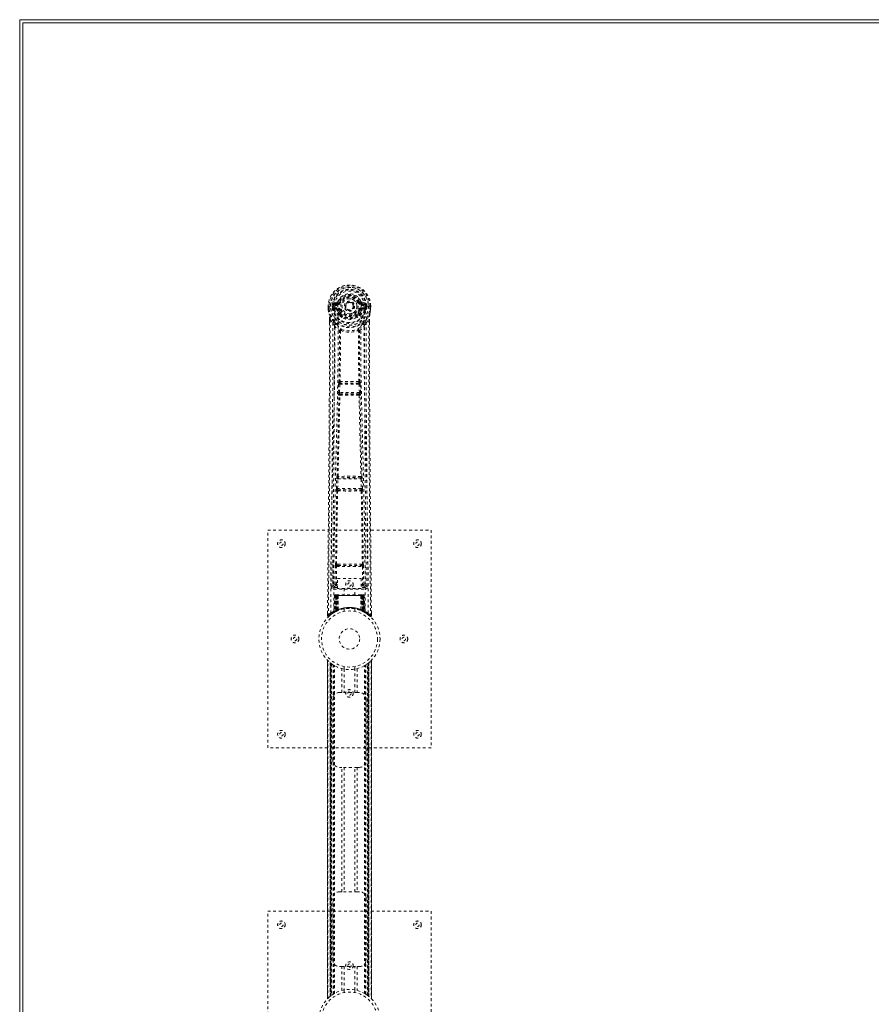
# Model space of a CAD drawing. Header units: inches. Extents: x 31.2 to 102.7, y 25.5 to 85.
# Tile 2 of 4: x 31.2 to 62.5, y 48.9 to 85. Entities that reach past the tile are written whole.
import ezdxf

# ---------------------------------------------------------------- set-up
doc = ezdxf.new("R2010")
doc.units = ezdxf.units.IN
doc.header["$MEASUREMENT"] = 0
doc.linetypes.add('SLD-Dashed', pattern=[0.075, 0.05, -0.025])
doc.linetypes.add('SLD-Solid', pattern=[0])

msp = doc.modelspace()

# ---------------------------------------------------------------- linework, layer by layer
at = {"color": 7, "linetype": 'SLD-Solid', "lineweight": 15}
for p, q in [((31.192, 85.036), (31.192, 25.536)), ((102.692, 85.036), (31.192, 85.036)), ((31.31, 84.918), (31.31, 25.654)), ((102.574, 84.918), (31.31, 84.918)), ((102.574, 84.918), (31.31, 84.918)), ((31.31, 84.918), (31.31, 25.654))]:
    msp.add_line(p, q, dxfattribs=at)
at = {"color": 7, "linetype": 'SLD-Dashed', "lineweight": 0}
for p, q in [((42.53, 74.517), (42.531, 74.4)), ((42.534, 74.517), (42.53, 74.517)), ((42.532, 74.518), (42.532, 74.4)), ((42.588, 74.517), (42.534, 74.517)), ((42.56, 74.516), (42.561, 74.4)), ((42.611, 74.517), (42.588, 74.517)), ((42.616, 74.517), (42.611, 74.517)), ((42.767, 74.517), (42.616, 74.517)), ((42.682, 74.444), (42.682, 74.516)), ((42.717, 74.516), (42.711, 74.516)), ((42.711, 74.516), (42.711, 74.445)), ((42.717, 74.438), (42.717, 74.516)), ((42.853, 74.661), (42.735, 74.637)), ((42.765, 74.601), (42.881, 74.622)), ((42.765, 74.601), (42.765, 74.571)), ((42.881, 74.601), (42.765, 74.601)), ((42.881, 74.571), (42.765, 74.571)), ((42.881, 74.622), (42.881, 74.601)), ((42.881, 74.571), (42.881, 74.601)), ((42.886, 74.688), (42.941, 74.665)), ((42.937, 74.657), (42.941, 74.665)), ((42.941, 74.665), (42.963, 74.656)), ((43.466, 74.519), (43.467, 74.51)), ((43.657, 74.656), (43.679, 74.665)), ((43.679, 74.665), (43.683, 74.657)), ((43.739, 74.622), (43.855, 74.601)), ((43.739, 74.622), (43.739, 74.601)), ((43.855, 74.601), (43.739, 74.601)), ((43.739, 74.571), (43.739, 74.601)), ((43.855, 74.571), (43.739, 74.571)), ((43.886, 74.637), (43.767, 74.661)), ((43.853, 74.517), (43.853, 74.517)), ((44.004, 74.517), (43.853, 74.517)), ((43.855, 74.571), (43.855, 74.601)), ((43.903, 74.516), (43.909, 74.516)), ((43.903, 74.438), (43.903, 74.516)), ((43.909, 74.445), (43.909, 74.516)), ((43.939, 74.516), (43.938, 74.444)), ((43.939, 74.516), (43.939, 74.516)), ((44.01, 74.517), (44.004, 74.517)), ((44.033, 74.517), (44.01, 74.517)), ((44.086, 74.517), (44.033, 74.517)), ((44.06, 74.4), (44.06, 74.516)), ((44.09, 74.517), (44.086, 74.517)), ((44.088, 74.4), (44.088, 74.518)), ((44.09, 74.517), (44.089, 74.4)), ((42.531, 74.4), (42.531, 74.396)), ((42.682, 74.443), (42.711, 74.445)), ((42.682, 74.443), (42.682, 74.444)), ((42.712, 74.444), (42.717, 74.425)), ((42.717, 74.425), (42.717, 74.438)), ((42.723, 74.401), (42.727, 74.397)), ((42.737, 74.386), (42.727, 74.397)), ((42.737, 74.386), (42.852, 74.365)), ((42.752, 74.449), (42.752, 74.419)), ((42.752, 74.449), (42.881, 74.449)), ((42.881, 74.394), (42.752, 74.419)), ((42.752, 74.419), (42.881, 74.419)), ((42.881, 74.449), (42.881, 74.419)), ((42.881, 74.394), (42.881, 74.419)), ((42.936, 74.353), (42.929, 74.365)), ((42.963, 74.365), (42.936, 74.353)), ((42.939, 74.205), (42.938, 74.227)), ((42.957, 74.159), (42.946, 74.177)), ((42.962, 74.232), (42.962, 74.21)), ((43.467, 74.51), (43.466, 74.495)), ((43.684, 74.353), (43.657, 74.365)), ((43.658, 74.21), (43.658, 74.232)), ((43.675, 74.177), (43.663, 74.159)), ((43.681, 74.205), (43.682, 74.227)), ((43.691, 74.365), (43.684, 74.353)), ((43.739, 74.449), (43.739, 74.419)), ((43.739, 74.449), (43.868, 74.449)), ((43.868, 74.419), (43.739, 74.394)), ((43.739, 74.394), (43.739, 74.419)), ((43.739, 74.419), (43.868, 74.419)), ((43.768, 74.365), (43.883, 74.386)), ((43.868, 74.419), (43.868, 74.449)), ((43.894, 74.397), (43.883, 74.386)), ((43.883, 74.386), (43.883, 74.386)), ((43.883, 74.386), (43.883, 74.386)), ((43.894, 74.397), (43.897, 74.401)), ((43.908, 74.444), (43.903, 74.425)), ((43.903, 74.425), (43.903, 74.438)), ((43.909, 74.445), (43.938, 74.443)), ((43.938, 74.444), (43.938, 74.443)), ((44.089, 74.396), (44.089, 74.4)), ((42.573, 74.018), (42.573, 73.916)), ((42.575, 74.017), (42.575, 73.916)), ((42.603, 74.017), (42.699, 73.901)), ((42.759, 73.789), (42.699, 73.901)), ((43.921, 73.901), (43.861, 73.789)), ((43.921, 73.901), (44.017, 74.017)), ((44.045, 73.928), (44.046, 74.017)), ((44.047, 74.018), (44.047, 73.929)), ((42.899, 71.336), (42.912, 71.645)), ((42.912, 71.645), (42.914, 71.679)), ((42.931, 71.736), (42.93, 71.735)), ((42.944, 71.335), (42.956, 71.644)), ((42.956, 71.644), (43.664, 71.644)), ((42.974, 71.688), (42.975, 71.689)), ((43.646, 71.688), (42.974, 71.688)), ((43.645, 71.689), (43.646, 71.688)), ((43.664, 71.644), (43.676, 71.335)), ((43.69, 71.735), (43.689, 71.736)), ((43.709, 71.645), (43.706, 71.679)), ((43.721, 71.336), (43.709, 71.645)), ((43.676, 71.335), (42.944, 71.335)), ((42.967, 71.286), (42.954, 71.29)), ((42.954, 71.29), (43.666, 71.29)), ((43.666, 71.29), (43.653, 71.286)), ((42.922, 71.243), (42.91, 71.247)), ((43.698, 71.243), (43.71, 71.247)), ((42.83, 67.814), (42.841, 68.167)), ((42.855, 68.257), (42.854, 68.257)), ((42.875, 67.813), (42.886, 68.165)), ((42.886, 68.165), (43.735, 68.165)), ((42.899, 68.21), (42.899, 68.211)), ((43.721, 68.21), (42.899, 68.21)), ((43.721, 68.211), (43.721, 68.21)), ((43.735, 68.165), (43.745, 67.813)), ((43.766, 68.257), (43.765, 68.257)), ((43.79, 67.814), (43.779, 68.167)), ((42.837, 67.724), (42.843, 67.722)), ((43.745, 67.813), (42.875, 67.813)), ((42.888, 67.765), (42.882, 67.768)), ((42.882, 67.768), (43.738, 67.768)), ((43.738, 67.768), (43.732, 67.765)), ((43.777, 67.722), (43.783, 67.724)), ((40.31, 58.286), (40.31, 66.286)), ((40.31, 66.286), (46.31, 66.286)), ((46.31, 66.286), (46.31, 58.286)), ((42.701, 65.043), (42.694, 64.229)), ((42.786, 64.283), (42.793, 64.943)), ((42.831, 64.283), (42.838, 64.943)), ((42.884, 65.034), (42.835, 65.033)), ((42.838, 64.943), (43.783, 64.943)), ((42.846, 64.987), (42.894, 64.987)), ((42.894, 64.987), (43.726, 64.987)), ((43.726, 64.987), (43.774, 64.987)), ((43.785, 65.033), (43.736, 65.034)), ((43.783, 64.943), (43.79, 64.283)), ((43.834, 64.283), (43.827, 64.943)), ((43.926, 64.229), (43.919, 65.043)), ((42.873, 64.51), (43.734, 64.51)), ((42.873, 64.144), (42.873, 64.51)), ((43.734, 64.51), (43.734, 64.144)), ((42.693, 64.226), (42.697, 64.208)), ((42.694, 64.23), (42.694, 64.228)), ((42.694, 64.228), (42.694, 64.218)), ((42.738, 64.18), (42.738, 64.12)), ((42.873, 64.18), (42.738, 64.18)), ((42.738, 64.12), (43.882, 64.12)), ((42.831, 64.238), (42.831, 64.283)), ((42.873, 64.283), (42.831, 64.283)), ((42.873, 64.238), (42.831, 64.238)), ((43.734, 64.144), (42.873, 64.144)), ((43.115, 64.144), (43.115, 63.911)), ((43.505, 63.911), (43.505, 64.144)), ((43.734, 64.283), (43.79, 64.283)), ((43.734, 64.238), (43.79, 64.238)), ((43.882, 64.18), (43.734, 64.18)), ((43.834, 64.283), (43.79, 64.283)), ((43.79, 64.238), (43.79, 64.283)), ((43.882, 64.12), (43.882, 64.18)), ((43.923, 64.208), (43.927, 64.226)), ((43.926, 64.228), (43.926, 64.23)), ((43.926, 64.218), (43.926, 64.228)), ((42.764, 63.882), (42.743, 63.276)), ((42.777, 63.882), (42.756, 63.285)), ((42.777, 63.882), (42.764, 63.882)), ((42.798, 63.886), (42.775, 63.292)), ((42.795, 63.882), (42.775, 63.295)), ((42.794, 63.911), (42.791, 63.911)), ((42.862, 63.882), (42.795, 63.882)), ((42.796, 63.911), (42.796, 63.911)), ((42.803, 63.882), (42.802, 63.325)), ((42.803, 63.911), (42.803, 63.909)), ((42.808, 63.911), (42.803, 63.911)), ((42.817, 63.911), (42.807, 63.911)), ((42.807, 63.882), (43.813, 63.882)), ((42.807, 63.328), (42.807, 63.882)), ((42.816, 63.332), (42.816, 63.882)), ((42.821, 63.911), (42.817, 63.911)), ((42.82, 63.882), (42.82, 63.334)), ((43.8, 63.882), (42.82, 63.882)), ((42.892, 63.911), (42.825, 63.911)), ((42.835, 63.882), (42.834, 63.34)), ((42.838, 63.882), (42.835, 63.882)), ((42.838, 63.882), (43.782, 63.882)), ((42.838, 63.342), (42.838, 63.882)), ((42.843, 63.331), (42.862, 63.882)), ((42.863, 63.882), (42.844, 63.331)), ((42.862, 63.882), (42.863, 63.882)), ((42.887, 63.359), (42.892, 63.884)), ((42.894, 63.882), (42.889, 63.36)), ((42.894, 63.882), (42.892, 63.884)), ((43.726, 63.911), (42.894, 63.911)), ((43.726, 63.882), (42.894, 63.882)), ((43.728, 63.884), (43.726, 63.882)), ((43.731, 63.36), (43.726, 63.882)), ((43.795, 63.911), (43.728, 63.911)), ((43.728, 63.884), (43.733, 63.359)), ((43.757, 63.882), (43.758, 63.882)), ((43.776, 63.331), (43.757, 63.882)), ((43.825, 63.882), (43.758, 63.882)), ((43.758, 63.882), (43.777, 63.331)), ((43.785, 63.882), (43.782, 63.882)), ((43.782, 63.882), (43.782, 63.342)), ((43.786, 63.34), (43.785, 63.882)), ((43.803, 63.911), (43.799, 63.911)), ((43.8, 63.334), (43.8, 63.882)), ((43.813, 63.911), (43.803, 63.911)), ((43.804, 63.882), (43.804, 63.332)), ((43.817, 63.911), (43.812, 63.911)), ((43.813, 63.882), (43.813, 63.328)), ((43.818, 63.325), (43.817, 63.882)), ((43.845, 63.292), (43.822, 63.886)), ((43.825, 63.911), (43.825, 63.911)), ((43.825, 63.882), (43.845, 63.295)), ((43.83, 63.91), (43.826, 63.911)), ((43.843, 63.882), (43.864, 63.285)), ((43.856, 63.882), (43.843, 63.882)), ((43.856, 63.882), (43.878, 63.276)), ((42.76, 63.27), (42.826, 63.304)), ((42.775, 63.295), (42.843, 63.331)), ((42.782, 63.301), (42.787, 63.3)), ((42.802, 63.325), (42.807, 63.328)), ((42.815, 63.299), (42.802, 63.325)), ((42.815, 63.299), (42.806, 63.295)), ((42.82, 63.302), (42.807, 63.328)), ((42.82, 63.302), (42.815, 63.299)), ((42.828, 63.305), (42.816, 63.332)), ((42.832, 63.307), (42.82, 63.334)), ((42.846, 63.314), (42.82, 63.301)), ((42.826, 63.304), (42.827, 63.305)), ((42.828, 63.305), (42.832, 63.307)), ((42.846, 63.314), (42.834, 63.34)), ((42.85, 63.315), (42.838, 63.342)), ((42.844, 63.331), (42.843, 63.331)), ((42.887, 63.359), (42.889, 63.36)), ((42.89, 63.332), (42.893, 63.334)), ((43.11, 63.394), (43.11, 63.297)), ((43.51, 63.297), (43.51, 63.394)), ((43.727, 63.334), (43.73, 63.332)), ((43.731, 63.36), (43.733, 63.359)), ((43.782, 63.342), (43.77, 63.315)), ((43.774, 63.314), (43.77, 63.315)), ((43.786, 63.34), (43.774, 63.314)), ((43.777, 63.331), (43.776, 63.331)), ((43.777, 63.331), (43.845, 63.295)), ((43.8, 63.334), (43.788, 63.307)), ((43.788, 63.307), (43.792, 63.305)), ((43.804, 63.332), (43.792, 63.305)), ((43.793, 63.305), (43.794, 63.304)), ((43.794, 63.304), (43.86, 63.27)), ((43.813, 63.328), (43.8, 63.302)), ((43.805, 63.299), (43.8, 63.302)), ((43.818, 63.325), (43.805, 63.299)), ((43.813, 63.328), (43.818, 63.325)), ((42.504, 63.23), (42.503, 63.145)), ((42.503, 63.145), (42.533, 63.144)), ((42.553, 63.122), (42.655, 63.203)), ((42.664, 63.21), (42.725, 63.247)), ((42.728, 63.252), (42.741, 63.26)), ((42.743, 63.276), (42.756, 63.285)), ((43.864, 63.285), (43.878, 63.276)), ((43.879, 63.26), (43.892, 63.252)), ((44.087, 63.144), (44.067, 63.122)), ((44.117, 63.145), (44.116, 63.229)), ((42.505, 61.502), (42.505, 49.071)), ((42.505, 49.072), (42.505, 61.5)), ((42.505, 61.5), (42.506, 61.5)), ((42.505, 61.5), (42.505, 49.073)), ((44.115, 49.071), (44.115, 61.501)), ((44.115, 61.5), (44.115, 49.072)), ((44.115, 49.073), (44.115, 61.5)), ((42.517, 49.084), (42.517, 61.488)), ((42.595, 49.155), (42.595, 61.418)), ((42.595, 61.418), (42.595, 49.155)), ((42.6, 61.414), (42.6, 49.159)), ((42.64, 61.383), (42.604, 61.41)), ((42.604, 49.162), (42.604, 61.41)), ((42.604, 61.41), (42.604, 49.162)), ((42.609, 61.406), (42.609, 49.166)), ((42.619, 49.174), (42.619, 61.399)), ((42.62, 49.174), (42.62, 61.398)), ((42.622, 61.396), (42.622, 49.176)), ((42.624, 61.395), (42.624, 49.178)), ((42.654, 61.372), (42.654, 49.2)), ((42.712, 61.333), (42.707, 61.337)), ((42.712, 49.239), (42.712, 61.333)), ((42.737, 49.254), (42.737, 61.318)), ((42.755, 49.265), (42.755, 61.308)), ((43.029, 60.321), (43.029, 61.197)), ((43.11, 61.275), (43.11, 61.179)), ((43.113, 61.179), (43.113, 60.321)), ((43.508, 60.321), (43.508, 61.179)), ((43.51, 61.179), (43.51, 61.275)), ((43.591, 61.197), (43.591, 60.321)), ((43.865, 49.265), (43.865, 61.308)), ((43.883, 49.254), (43.883, 61.318)), ((43.908, 49.239), (43.908, 61.333)), ((43.974, 49.194), (43.974, 61.378)), ((43.996, 49.178), (43.996, 61.395)), ((43.999, 49.176), (43.999, 61.396)), ((44, 61.398), (44, 49.174)), ((44.005, 61.401), (44.005, 49.171)), ((44.016, 61.41), (44.016, 49.162)), ((44.016, 49.162), (44.016, 61.41)), ((44.019, 49.16), (44.019, 61.413)), ((44.025, 61.418), (44.02, 61.414)), ((44.02, 49.159), (44.02, 61.414)), ((44.025, 61.418), (44.025, 49.155)), ((44.025, 49.155), (44.025, 61.418)), ((44.103, 61.488), (44.103, 49.084)), ((42.695, 57.821), (42.695, 60.071)), ((42.945, 60.321), (43.029, 60.321)), ((43.591, 60.321), (43.029, 60.321)), ((43.591, 60.321), (43.675, 60.321)), ((43.925, 60.071), (43.925, 57.821)), ((46.31, 58.286), (40.31, 58.286)), ((43.029, 57.571), (42.945, 57.571)), ((43.029, 53.001), (43.029, 57.571)), ((43.591, 57.571), (43.029, 57.571)), ((43.113, 57.571), (43.113, 53.001)), ((43.508, 53.001), (43.508, 57.571)), ((43.591, 57.571), (43.591, 53.001)), ((43.675, 57.571), (43.591, 57.571)), ((42.945, 53.001), (43.029, 53.001)), ((43.591, 53.001), (43.029, 53.001)), ((43.591, 53.001), (43.675, 53.001)), ((42.695, 50.501), (42.695, 52.751)), ((43.925, 52.751), (43.925, 50.501)), ((40.31, 44.286), (40.31, 52.286)), ((40.31, 52.286), (46.31, 52.286)), ((46.31, 52.286), (46.31, 44.286)), ((43.029, 50.251), (42.945, 50.251)), ((43.029, 49.375), (43.029, 50.251)), ((43.029, 50.251), (43.591, 50.251)), ((43.113, 50.251), (43.113, 49.394)), ((43.508, 49.394), (43.508, 50.251)), ((43.591, 50.251), (43.591, 49.375)), ((43.675, 50.251), (43.591, 50.251)), ((43.11, 49.394), (43.11, 49.297)), ((43.51, 49.297), (43.51, 49.394)), ((43.908, 49.239), (43.913, 49.236)), ((42.595, 49.155), (42.6, 49.159)), ((43.98, 49.19), (44.016, 49.162)), ((44.02, 49.159), (44.025, 49.155)), ((44.115, 49.072), (44.114, 49.073))]:
    msp.add_line(p, q, dxfattribs=at)
at = {"color": 7, "linetype": 'SLD-Dashed', "lineweight": 0, "flags": 128}
for points in [[(42.884, 74.547), (42.89, 74.625), (42.913, 74.7), (42.952, 74.77), (43.006, 74.831), (43.071, 74.88), (43.146, 74.917), (43.226, 74.939), (43.31, 74.947), (43.394, 74.939), (43.474, 74.917), (43.549, 74.88), (43.615, 74.831), (43.668, 74.77), (43.708, 74.7), (43.73, 74.625), (43.736, 74.547)], [(42.53, 74.517), (42.53, 74.517), (42.531, 74.517), (42.534, 74.517), (42.537, 74.517), (42.542, 74.517), (42.548, 74.516), (42.554, 74.516), (42.56, 74.516)], [(42.622, 63.238), (42.628, 64.829), (42.646, 66.418), (42.676, 68.005), (42.714, 69.587), (42.744, 70.827), (42.767, 72.063), (42.777, 73.293), (42.767, 74.517)], [(42.765, 74.571), (42.742, 74.576), (42.722, 74.589)], [(42.731, 63.294), (42.737, 64.88), (42.758, 66.465), (42.791, 68.047), (42.831, 69.626), (42.863, 70.863), (42.887, 72.097), (42.897, 73.325), (42.884, 74.547)], [(42.991, 74.644), (42.986, 74.646), (42.981, 74.648), (42.976, 74.65), (42.972, 74.652), (42.968, 74.654), (42.966, 74.655), (42.964, 74.655), (42.963, 74.656)], [(43.629, 74.644), (43.634, 74.646), (43.639, 74.648), (43.644, 74.65), (43.648, 74.652), (43.652, 74.654), (43.654, 74.655), (43.656, 74.655), (43.657, 74.656)], [(43.889, 63.294), (43.883, 64.88), (43.862, 66.465), (43.829, 68.047), (43.789, 69.626), (43.757, 70.863), (43.733, 72.097), (43.723, 73.325), (43.736, 74.547)], [(43.998, 63.238), (43.993, 64.829), (43.974, 66.418), (43.944, 68.005), (43.906, 69.587), (43.876, 70.827), (43.853, 72.063), (43.843, 73.293), (43.853, 74.517)], [(43.898, 74.589), (43.878, 74.576), (43.855, 74.571)], [(43.909, 74.516), (43.912, 74.516), (43.919, 74.516), (43.928, 74.516), (43.939, 74.516)], [(44.06, 74.516), (44.066, 74.516), (44.073, 74.516), (44.078, 74.517), (44.083, 74.517), (44.086, 74.517), (44.089, 74.517), (44.09, 74.517), (44.09, 74.517)], [(42.531, 74.4), (42.544, 74.305), (42.56, 74.23)], [(42.531, 74.396), (42.532, 74.396), (42.534, 74.397), (42.537, 74.397), (42.54, 74.398), (42.545, 74.398), (42.55, 74.399), (42.555, 74.4), (42.561, 74.4)], [(42.561, 74.4), (42.554, 74.4), (42.548, 74.4), (42.542, 74.4), (42.538, 74.4), (42.534, 74.4), (42.532, 74.4), (42.531, 74.4), (42.531, 74.4)], [(42.531, 74.396), (42.543, 74.308), (42.561, 74.219)], [(42.56, 74.23), (42.56, 74.225), (42.561, 74.219)], [(42.741, 73.941), (42.641, 74.065), (42.561, 74.219)], [(42.712, 74.444), (42.712, 74.445), (42.711, 74.445)], [(42.717, 74.438), (42.733, 74.446), (42.752, 74.449)], [(42.879, 74.342), (42.866, 74.359), (42.852, 74.365)], [(42.938, 74.227), (42.908, 74.278), (42.879, 74.342)], [(42.936, 74.353), (42.962, 74.293), (42.991, 74.245)], [(42.957, 74.159), (43.032, 74.1), (43.083, 74.074)], [(42.991, 74.376), (42.986, 74.374), (42.981, 74.372), (42.976, 74.37), (42.972, 74.368), (42.968, 74.367), (42.966, 74.366), (42.964, 74.365), (42.963, 74.365)], [(43.537, 74.074), (43.588, 74.1), (43.663, 74.159)], [(43.629, 74.376), (43.634, 74.374), (43.639, 74.372), (43.644, 74.37), (43.648, 74.368), (43.652, 74.367), (43.654, 74.366), (43.656, 74.365), (43.657, 74.365)], [(43.682, 74.227), (43.712, 74.278), (43.741, 74.342)], [(43.741, 74.342), (43.754, 74.359), (43.768, 74.365)], [(43.868, 74.449), (43.887, 74.446), (43.903, 74.438)], [(43.879, 73.941), (43.979, 74.065), (44.059, 74.219)], [(43.909, 74.445), (43.908, 74.445), (43.908, 74.444)], [(44.059, 74.219), (44.076, 74.298), (44.089, 74.396)], [(44.059, 74.219), (44.06, 74.225), (44.061, 74.23)], [(44.089, 74.4), (44.09, 74.4), (44.088, 74.4), (44.086, 74.4), (44.082, 74.4), (44.078, 74.4), (44.072, 74.4), (44.066, 74.4), (44.06, 74.4)], [(44.089, 74.396), (44.088, 74.396), (44.086, 74.397), (44.083, 74.397), (44.08, 74.398), (44.075, 74.398), (44.07, 74.399), (44.065, 74.4), (44.06, 74.4)], [(44.089, 74.4), (44.076, 74.305), (44.061, 74.23)], [(42.573, 73.916), (42.571, 71.3), (42.553, 68.584), (42.529, 65.862), (42.503, 63.145)], [(42.603, 74.017), (42.604, 73.203), (42.604, 72.354), (42.601, 71.47), (42.598, 70.668), (42.595, 70.15), (42.591, 69.608), (42.587, 69.042), (42.583, 68.479), (42.578, 67.991), (42.573, 67.344), (42.566, 66.656), (42.56, 65.926), (42.553, 65.25), (42.533, 63.144)], [(42.573, 74.018), (42.573, 74.018), (42.574, 74.017), (42.576, 74.017), (42.58, 74.017), (42.585, 74.017), (42.591, 74.017), (42.597, 74.017), (42.603, 74.017)], [(42.699, 73.901), (42.699, 73.161), (42.698, 72.389), (42.695, 71.586), (42.691, 70.82), (42.686, 70.045), (42.68, 69.269), (42.674, 68.513), (42.667, 67.787), (42.661, 67.112), (42.654, 66.355), (42.647, 65.646), (42.64, 64.948), (42.633, 64.226)], [(42.759, 73.789), (42.75, 70.602), (42.724, 67.414), (42.693, 64.226)], [(42.759, 73.789), (42.843, 73.691), (42.94, 73.605)], [(42.837, 73.853), (42.846, 73.844), (42.852, 73.838)], [(43.68, 73.605), (43.777, 73.691), (43.861, 73.789)], [(43.769, 73.838), (43.774, 73.844), (43.783, 73.853)], [(43.927, 64.226), (43.896, 67.414), (43.87, 70.602), (43.861, 73.789)], [(43.987, 64.226), (43.983, 64.602), (43.979, 65.031), (43.975, 65.501), (43.97, 65.926), (43.968, 66.148), (43.966, 66.371), (43.964, 66.593), (43.961, 66.846), (43.959, 67.101), (43.957, 67.348), (43.952, 67.852), (43.948, 68.32), (43.944, 68.752), (43.94, 69.174), (43.937, 69.664), (43.931, 70.505), (43.926, 71.353), (43.922, 72.231), (43.921, 73.085), (43.921, 73.901)], [(44.017, 74.017), (44.016, 73.278), (44.016, 72.498), (44.018, 71.675), (44.022, 70.81), (44.026, 70.013), (44.032, 69.183), (44.033, 68.993), (44.035, 68.8), (44.036, 68.606), (44.037, 68.473), (44.039, 68.343), (44.04, 68.208), (44.041, 68.066), (44.045, 67.613), (44.05, 67.108), (44.055, 66.553), (44.058, 66.202), (44.062, 65.829), (44.066, 65.427), (44.069, 65.051), (44.074, 64.56), (44.078, 64.124), (44.081, 63.743), (44.084, 63.416), (44.087, 63.144)], [(44.017, 74.017), (44.023, 74.017), (44.029, 74.017), (44.035, 74.017), (44.04, 74.017), (44.044, 74.017), (44.046, 74.017), (44.047, 74.018), (44.047, 74.018)], [(44.047, 73.929), (44.049, 71.3), (44.067, 68.582), (44.091, 65.864), (44.117, 63.145)], [(42.931, 71.736), (42.942, 72.667), (42.942, 73.596)], [(42.988, 73.614), (42.983, 73.623), (42.976, 73.63), (42.969, 73.633), (42.961, 73.633), (42.953, 73.63), (42.947, 73.624), (42.942, 73.615), (42.94, 73.605)], [(42.978, 73.603), (42.977, 72.673), (42.967, 71.741)], [(42.988, 73.614), (42.982, 73.61), (42.979, 73.607), (42.978, 73.605), (42.978, 73.603)], [(43.68, 73.605), (43.678, 73.615), (43.673, 73.624), (43.667, 73.63), (43.66, 73.633), (43.651, 73.633), (43.644, 73.63), (43.637, 73.623), (43.632, 73.614)], [(43.642, 73.603), (43.642, 73.605), (43.641, 73.607), (43.639, 73.61), (43.632, 73.614)], [(43.653, 71.741), (43.643, 72.673), (43.642, 73.603)], [(43.689, 71.736), (43.679, 72.667), (43.678, 73.596)], [(42.912, 71.645), (42.917, 71.645), (42.927, 71.645), (42.941, 71.644), (42.956, 71.644)], [(42.956, 71.644), (42.957, 71.652), (42.958, 71.661), (42.963, 71.675), (42.968, 71.685), (42.971, 71.687), (42.973, 71.688), (42.974, 71.688)], [(43.664, 71.644), (43.672, 71.644), (43.68, 71.644), (43.687, 71.644), (43.693, 71.645), (43.699, 71.645), (43.703, 71.645), (43.707, 71.645), (43.709, 71.645)], [(42.899, 71.336), (42.901, 71.336), (42.905, 71.336), (42.909, 71.336), (42.915, 71.336), (42.921, 71.336), (42.928, 71.335), (42.936, 71.335), (42.944, 71.335)], [(42.954, 71.29), (42.949, 71.294), (42.945, 71.304), (42.944, 71.318), (42.943, 71.326), (42.944, 71.335)], [(43.676, 71.335), (43.677, 71.326), (43.676, 71.318), (43.675, 71.304), (43.671, 71.294), (43.666, 71.29)], [(43.676, 71.335), (43.684, 71.335), (43.692, 71.335), (43.699, 71.336), (43.705, 71.336), (43.711, 71.336), (43.715, 71.336), (43.719, 71.336), (43.721, 71.336)], [(42.855, 68.257), (42.89, 69.752), (42.922, 71.243)], [(42.889, 68.26), (42.925, 69.756), (42.958, 71.247)], [(43.662, 71.247), (43.695, 69.756), (43.731, 68.26)], [(43.765, 68.257), (43.73, 69.752), (43.698, 71.243)], [(42.841, 68.167), (42.843, 68.2), (42.843, 68.202)], [(42.841, 68.167), (42.843, 68.167), (42.846, 68.167), (42.85, 68.167), (42.856, 68.166), (42.862, 68.166), (42.87, 68.166), (42.877, 68.166), (42.886, 68.165)], [(42.859, 68.237), (42.858, 68.239), (42.855, 68.257)], [(43.735, 68.165), (43.743, 68.166), (43.751, 68.166), (43.758, 68.166), (43.764, 68.166), (43.77, 68.167), (43.774, 68.167), (43.778, 68.167), (43.779, 68.167)], [(43.779, 68.167), (43.777, 68.2), (43.777, 68.202)], [(42.802, 65.031), (42.819, 66.377), (42.843, 67.722)], [(42.83, 67.814), (42.832, 67.814), (42.835, 67.814), (42.839, 67.814), (42.845, 67.814), (42.851, 67.814), (42.859, 67.813), (42.867, 67.813), (42.875, 67.813)], [(42.835, 65.033), (42.852, 66.379), (42.877, 67.724)], [(43.743, 67.724), (43.768, 66.379), (43.785, 65.033)], [(43.745, 67.813), (43.753, 67.813), (43.761, 67.813), (43.769, 67.814), (43.775, 67.814), (43.781, 67.814), (43.785, 67.814), (43.788, 67.814), (43.79, 67.814)], [(43.818, 65.031), (43.801, 66.377), (43.777, 67.722)], [(42.793, 64.943), (42.797, 64.943), (42.808, 64.943), (42.822, 64.943), (42.838, 64.943)], [(42.847, 64.987), (42.83, 64.99), (42.819, 64.998)], [(42.884, 65.034), (43.096, 65.034), (43.31, 65.034), (43.525, 65.034), (43.736, 65.034)], [(42.894, 64.987), (43.098, 64.987), (43.304, 64.987), (43.516, 64.987), (43.726, 64.987)], [(43.783, 64.943), (43.798, 64.943), (43.813, 64.943), (43.823, 64.943), (43.827, 64.943)], [(42.786, 64.283), (42.717, 64.254), (42.696, 64.229)], [(42.738, 64.18), (42.762, 64.209), (42.831, 64.238)], [(42.786, 64.283), (42.791, 64.283), (42.801, 64.283), (42.815, 64.283), (42.831, 64.283)], [(43.79, 64.238), (43.859, 64.209), (43.882, 64.18)], [(43.927, 64.226), (43.903, 64.254), (43.834, 64.283)], [(42.764, 63.882), (42.766, 63.882), (42.775, 63.882), (42.788, 63.882), (42.803, 63.882)], [(42.816, 63.882), (42.802, 63.882), (42.789, 63.882), (42.781, 63.882), (42.777, 63.882)], [(42.795, 63.882), (42.796, 63.882), (42.798, 63.882), (42.801, 63.882), (42.806, 63.882), (42.812, 63.882), (42.819, 63.882), (42.827, 63.882), (42.835, 63.882)], [(42.816, 63.909), (42.813, 63.91), (42.81, 63.911), (42.809, 63.911), (42.809, 63.911)], [(42.874, 63.901), (42.867, 63.892), (42.863, 63.882)], [(42.892, 63.884), (42.877, 63.898), (42.874, 63.901)], [(43.728, 63.884), (43.743, 63.898), (43.746, 63.901)], [(43.757, 63.882), (43.753, 63.892), (43.746, 63.901)], [(43.785, 63.882), (43.793, 63.882), (43.801, 63.882), (43.808, 63.882), (43.814, 63.882), (43.819, 63.882), (43.823, 63.882), (43.824, 63.882), (43.825, 63.882)], [(43.796, 63.911), (43.794, 63.911), (43.793, 63.911)], [(43.811, 63.911), (43.811, 63.911), (43.81, 63.911), (43.807, 63.91), (43.804, 63.909)], [(43.843, 63.882), (43.84, 63.882), (43.831, 63.882), (43.819, 63.882), (43.804, 63.882)], [(43.817, 63.882), (43.833, 63.882), (43.845, 63.882), (43.854, 63.882), (43.856, 63.882)], [(43.825, 63.882), (43.824, 63.889), (43.823, 63.891)], [(43.844, 63.279), (43.838, 63.283), (43.805, 63.299)], [(42.506, 63.145), (42.508, 63.137), (42.512, 63.129), (42.517, 63.123), (42.523, 63.118), (42.53, 63.115), (42.538, 63.115), (42.545, 63.117), (42.551, 63.121)], [(43.847, 63.288), (43.845, 63.293), (43.845, 63.295)], [(43.884, 63.259), (43.877, 63.27), (43.873, 63.284)], [(43.877, 63.271), (43.876, 63.276), (43.876, 63.278)], [(44.069, 63.125), (44.076, 63.121), (44.084, 63.118), (44.092, 63.118), (44.1, 63.119), (44.107, 63.123), (44.112, 63.128), (44.115, 63.135), (44.116, 63.142)], [(44.117, 63.145), (44.116, 63.145), (44.115, 63.145), (44.108, 63.144), (44.098, 63.144), (44.093, 63.145), (44.087, 63.144)], [(43.116, 61.178), (43.114, 61.178), (43.113, 61.179)], [(43.508, 61.179), (43.497, 61.177), (43.471, 61.173)], [(44.021, 61.414), (44.014, 61.409), (44.005, 61.401)], [(43.113, 49.394), (43.123, 49.396), (43.132, 49.397)], [(43.504, 49.394), (43.506, 49.394), (43.508, 49.394)], [(44.005, 49.171), (44.015, 49.162), (44.021, 49.158)]]:
    msp.add_lwpolyline(points, dxfattribs=at)
at = {"color": 7, "linetype": 'SLD-Dashed', "lineweight": 0}
for centre, radius in [((43.31, 74.51), 0.7), ((43.31, 74.51), 0.69), ((43.31, 74.51), 0.623), ((43.31, 74.51), 0.32), ((43.31, 74.51), 0.275), ((43.31, 74.51), 0.188), ((43.31, 74.51), 0.156), ((43.31, 74.51), 0.142), ((43.31, 74.51), 0.139), ((43.31, 74.51), 0.138), ((40.81, 65.786), 0.141), ((40.81, 65.786), 0.0625), ((45.81, 65.786), 0.141), ((45.81, 65.786), 0.0625), ((43.31, 64.286), 0.14), ((43.31, 64.286), 0.0625), ((43.31, 62.286), 1.125), ((43.31, 62.286), 1.03), ((43.31, 62.286), 0.375), ((41.31, 62.286), 0.141), ((41.31, 62.286), 0.0625), ((45.31, 62.286), 0.141), ((45.31, 62.286), 0.0625), ((43.31, 60.286), 0.14), ((43.31, 60.286), 0.0625), ((40.81, 58.786), 0.14), ((40.81, 58.786), 0.0625), ((45.81, 58.786), 0.14), ((45.81, 58.786), 0.0625), ((40.81, 51.786), 0.141), ((40.81, 51.786), 0.0625), ((45.81, 51.786), 0.141), ((45.81, 51.786), 0.0625), ((43.31, 50.286), 0.14), ((43.31, 50.286), 0.0625), ((43.31, 48.286), 1.125), ((43.31, 48.286), 1.03)]:
    msp.add_circle(centre, radius, dxfattribs=at)
for centre, radius, start, end in [((43.31, 74.51), 0.78, 0.5288, 179.4712), ((43.31, 74.51), 0.78, 0, 179.4852), ((43.31, 74.51), 0.75, 0.4562, 179.5438), ((43.31, 74.51), 0.629, 0.5443, 179.4557), ((43.31, 74.51), 0.599, 0.5443, 179.4557), ((43.31, 74.523), 0.543, 359.3659, 180.6341), ((43.31, 74.51), 0.459, 22.774, 157.226), ((43.31, 74.51), 0.4, 22.774, 157.226), ((43.31, 74.51), 0.376, 22.774, 157.226), ((42.705, 75.41), 0.895, 268.5066, 270.4045), ((43.31, 74.51), 0.593, 172.3909, 179.4476), ((42.926, 74.561), 0.206, 158.3408, 172.3377), ((42.764, 74.631), 0.0299, 167.8979, 271.9461), ((42.883, 74.305), 0.242, 89.7357, 118.8238), ((42.882, 74.652), 0.0301, 162.3454, 268.5786), ((42.844, 74.705), 0.0455, 281.3648, 337.4582), ((42.875, 74.693), 0.0715, 274.7867, 329.7512), ((42.881, 74.69), 0.089, 270, 337.226), ((42.881, 74.69), 0.119, 269.9996, 337.2268), ((43.31, 74.51), 0.346, 22.7741, 157.2259), ((43.31, 74.51), 0.275, 90.0001, 269.9999), ((43.31, 74.51), 0.275, 270.0003, 89.9997), ((43.739, 74.69), 0.119, 202.7732, 270.0004), ((43.739, 74.69), 0.089, 202.774, 270), ((43.164, 75.969), 1.402, 291.5604, 293.9861), ((43.745, 74.693), 0.0714, 210.3154, 265.2476), ((43.776, 74.705), 0.0455, 202.5202, 258.6528), ((43.735, 74.297), 0.249, 61.7048, 89.8624), ((43.738, 74.652), 0.0301, 271.4524, 17.6236), ((43.856, 74.631), 0.0299, 268.0499, 12.106), ((43.694, 74.561), 0.206, 7.6643, 21.652), ((43.31, 74.51), 0.593, 0.5524, 7.6091), ((42.561, 74.4), 0.03, 180.2178, 185.2738), ((43.31, 74.51), 0.787, 188.3239, 351.6761), ((41.372, 74.046), 1.202, 358.6564, 8.8138), ((43.31, 74.51), 0.758, 188.3238, 351.6762), ((38.981, 73.377), 3.678, 10.0121, 13.2374), ((43.31, 74.51), 0.632, 186.0643, 353.9357), ((43.31, 74.51), 0.602, 186.2697, 353.7303), ((42.801, 74.433), 0.0844, 185.4146, 202.6127), ((42.751, 74.389), 0.0305, 89.0391, 156.1683), ((43.178, 74.605), 0.497, 204.814, 243.6307), ((43.117, 74.606), 0.439, 210.0687, 246.0866), ((42.882, 74.364), 0.0299, 91.047, 179.0079), ((42.91, 74.337), 0.031, 31.5926, 170.0513), ((42.881, 74.33), 0.119, 22.7743, 90.0001), ((42.881, 74.33), 0.089, 22.774, 90), ((42.879, 74.338), 0.0567, 28.2285, 87.9799), ((42.969, 74.224), 0.0305, 43.9322, 174.3713), ((42.96, 74.181), 0.0505, 88.2678, 115.7589), ((42.961, 74.159), 0.0506, 88.2566, 115.6739), ((42.983, 74.201), 0.0444, 175.0057, 212.6961), ((42.997, 74.154), 0.0404, 127.2355, 172.6777), ((42.99, 74.208), 0.0371, 89.2737, 139.8313), ((43.31, 74.522), 0.453, 219.7485, 320.2508), ((42.995, 74.211), 0.0326, 181.6463, 227.8211), ((43.31, 74.51), 0.376, 202.774, 337.226), ((43.31, 74.548), 0.494, 226.9722, 313.028), ((43.31, 74.51), 0.346, 202.7737, 337.2263), ((43.31, 74.504), 0.411, 219.0115, 320.9885), ((43.31, 74.51), 0.156, 245.1542, 290.0596), ((43.739, 74.33), 0.119, 89.9999, 157.2257), ((43.245, 74.506), 0.465, 325.8383, 340.7942), ((43.651, 74.224), 0.0305, 5.6335, 136.0669), ((43.63, 74.208), 0.0371, 40.1631, 90.7358), ((43.625, 74.211), 0.0326, 312.1666, 358.3661), ((43.623, 74.154), 0.0404, 7.3016, 52.7852), ((43.739, 74.33), 0.089, 90, 157.226), ((43.66, 74.181), 0.0504, 64.2274, 91.7482), ((43.659, 74.159), 0.0506, 64.3241, 91.7454), ((43.446, 74.601), 0.491, 296.1271, 335.5129), ((43.637, 74.201), 0.0444, 327.3949, 5.001), ((43.503, 74.606), 0.44, 293.9343, 329.9021), ((43.71, 74.337), 0.031, 10.1691, 148.1955), ((43.741, 74.338), 0.0565, 91.9605, 151.5628), ((43.738, 74.364), 0.0299, 1.0028, 88.9468), ((43.869, 74.389), 0.0305, 23.8243, 90.9684), ((43.789, 74.441), 0.115, 339.7008, 352.2719), ((47.636, 73.378), 3.675, 166.7618, 169.9898), ((45.248, 74.046), 1.202, 171.1866, 181.3421), ((43.162, 73.453), 0.644, 130.7393, 135.9098), ((44.284, 75.514), 2.203, 225.5682, 228.9433), ((42.819, 73.786), 0.0608, 58.0318, 177.6168), ((43.578, 74.347), 0.888, 215.0292, 230.869), ((43.31, 74.492), 0.476, 241.4724, 298.5264), ((43.042, 74.347), 0.887, 309.1292, 324.9722), ((43.801, 73.786), 0.0608, 2.3829, 121.9707), ((42.335, 75.516), 2.205, 311.059, 314.431), ((43.459, 73.454), 0.642, 44.0839, 49.2669), ((43.001, 73.601), 0.0608, 73.4583, 176.3301), ((42.928, 73.597), 0.0143, 356.6462, 32.4463), ((42.975, 73.523), 0.0795, 87.4959, 113.9392), ((43.065, 73.596), 0.0786, 126.2551, 166.6807), ((43.31, 74.524), 0.965, 250.5263, 289.4748), ((43.31, 74.451), 0.844, 249.7733, 290.2269), ((43.619, 73.601), 0.0608, 3.6693, 106.5406), ((43.555, 73.596), 0.0786, 13.3291, 53.7352), ((43.645, 73.524), 0.0795, 66.0527, 92.5072), ((43.692, 73.597), 0.0143, 147.5542, 183.3571), ((43.007, 71.683), 0.0933, 145.8654, 182.4683), ((42.975, 71.734), 0.0451, 177.8573, 268.9568), ((42.961, 71.652), 0.0889, 86.1819, 109.6173), ((42.976, 71.734), 0.0451, 177.8493, 268.9532), ((43.053, 71.728), 0.0873, 171.8103, 206.8115), ((43.31, 39.006), 32.736, 89.3991, 90.6007), ((43.31, 38.32), 33.37, 89.4251, 90.5749), ((43.567, 71.728), 0.0873, 333.1885, 8.1897), ((43.644, 71.734), 0.0451, 271.0486, 2.1459), ((43.645, 71.734), 0.0451, 271.0388, 2.1471), ((43.605, 71.646), 0.0588, 357.8452, 46.6267), ((43.659, 71.653), 0.088, 70.2499, 93.952), ((43.613, 71.683), 0.0933, 357.5366, 34.1354), ((43.062, 71.309), 0.165, 170.5971, 202.3632), ((42.955, 71.245), 0.0451, 90.8633, 177.5101), ((42.967, 71.241), 0.0451, 90.8959, 177.4012), ((43.018, 71.254), 0.0607, 148.3033, 186.2268), ((43.31, 104.177), 32.893, 269.4021, 270.5979), ((43.653, 71.241), 0.0451, 2.6037, 89.1022), ((43.601, 71.254), 0.0612, 353.9357, 31.5342), ((43.665, 71.245), 0.0451, 2.4886, 89.1379), ((43.558, 71.309), 0.165, 337.6312, 9.4084), ((42.952, 71.156), 0.0918, 86.0186, 108.5493), ((43.31, 108.274), 37.028, 269.4553, 270.5445), ((43.668, 71.155), 0.092, 71.469, 93.9877), ((42.961, 68.206), 0.118, 154.6373, 182.0209), ((42.899, 68.256), 0.0451, 178.3749, 269.3647), ((42.881, 68.135), 0.125, 86.4445, 102.2387), ((42.899, 68.254), 0.0433, 202.7738, 270.2205), ((42.948, 68.171), 0.0626, 141.5425, 185.5207), ((42.958, 68.249), 0.0697, 170.9197, 213.0612), ((43.31, 34.686), 33.576, 89.2814, 90.7186), ((43.31, 34.862), 33.351, 89.2944, 90.7056), ((43.662, 68.249), 0.0697, 326.9324, 9.0867), ((43.72, 68.256), 0.0451, 270.6367, 1.6266), ((43.721, 68.256), 0.0451, 270.634, 1.6235), ((43.672, 68.171), 0.0626, 354.4764, 38.4603), ((43.739, 68.137), 0.123, 77.6584, 93.6584), ((43.659, 68.206), 0.118, 357.9867, 25.3615), ((43.05, 67.787), 0.222, 172.8782, 196.3605), ((42.882, 67.723), 0.0451, 90.5596, 178.0559), ((42.888, 67.72), 0.0451, 90.5803, 178.03), ((42.869, 67.588), 0.136, 86.742, 101.1117), ((42.933, 67.799), 0.0601, 166.9071, 211.3959), ((42.933, 67.731), 0.0567, 143.3893, 187.5189), ((43.31, 103.858), 36.136, 269.3136, 270.6865), ((43.31, 100.788), 33.026, 269.2675, 270.7325), ((43.732, 67.72), 0.0451, 1.9706, 89.4206), ((43.686, 67.731), 0.057, 352.6063, 36.4855), ((43.687, 67.799), 0.0601, 328.5899, 13.1071), ((43.738, 67.723), 0.0451, 1.9441, 89.4404), ((43.751, 67.589), 0.136, 78.8597, 93.2832), ((43.57, 67.787), 0.222, 343.6411, 7.1173), ((43.082, 64.956), 0.289, 164.9818, 182.6493), ((42.828, 64.774), 0.258, 88.4482, 95.7724), ((42.841, 65.03), 0.0384, 177.0834, 235.3629), ((42.911, 65.027), 0.0756, 175.3519, 211.8404), ((42.914, 64.95), 0.0773, 151.6294, 185.4588), ((42.948, 65.023), 0.0652, 170.5378, 213.5535), ((43.672, 65.023), 0.0652, 326.4351, 9.4374), ((43.71, 65.026), 0.075, 328.0076, 4.8098), ((43.772, 65.032), 0.0456, 271.9245, 359.0023), ((43.706, 64.95), 0.0773, 354.5449, 28.3777), ((43.792, 64.775), 0.258, 84.2213, 91.5582), ((43.538, 64.956), 0.289, 357.3538, 15.0212), ((42.675, 67.089), 2.863, 269.1588, 270.3594), ((42.738, 64.225), 0.105, 179.3625, 270.0844), ((42.738, 64.225), 0.045, 202.0093, 269.9811), ((42.831, 64.283), 0.0451, 179.6181, 269.5743), ((43.789, 64.283), 0.0451, 270.4243, 0.3588), ((43.882, 64.225), 0.105, 269.9165, 0.6366), ((43.882, 64.225), 0.045, 270.0197, 337.9928), ((43.945, 67.103), 2.877, 269.6435, 270.8383), ((42.794, 63.881), 0.03, 90.0033, 178.0029), ((42.795, 63.881), 0.0305, 110.7113, 177.65), ((42.807, 63.881), 0.03, 113.4948, 178.027), ((42.807, 63.88), 0.0315, 89.31, 122.3734), ((42.825, 63.881), 0.03, 90.0603, 178.0715), ((42.83, 63.876), 0.0353, 81.8099, 170.6768), ((42.825, 64.027), 0.12, 255.9161, 259.5548), ((43.217, 63.889), 0.409, 176.9367, 180.9923), ((43.665, 63.886), 0.849, 178.4181, 180.2258), ((43.242, 63.889), 0.422, 177.0373, 180.966), ((43.276, 63.889), 0.442, 177.161, 180.9166), ((43.284, 63.889), 0.446, 177.1812, 180.9058), ((42.892, 63.881), 0.0299, 90.1831, 178.2054), ((42.894, 63.884), 0.0266, 90.7975, 141.4461), ((43.726, 63.885), 0.0264, 38.3598, 89.3888), ((43.728, 63.881), 0.0299, 1.7946, 89.8169), ((43.34, 63.889), 0.442, 359.0834, 2.839), ((43.344, 63.889), 0.442, 359.0788, 2.8343), ((43.795, 63.881), 0.03, 1.9311, 89.9371), ((43.378, 63.889), 0.422, 359.0352, 2.9708), ((43.381, 63.889), 0.423, 359.0445, 2.9707), ((43.4, 63.889), 0.412, 359.0186, 3.0431), ((43.813, 63.88), 0.0315, 57.9465, 90.685), ((43.797, 64.021), 0.114, 280.0893, 283.9911), ((42.987, 63.885), 0.83, 359.7743, 1.622), ((43.813, 63.881), 0.03, 1.9869, 66.5625), ((43.826, 63.881), 0.03, 1.9925, 89.9968), ((43.825, 63.881), 0.0305, 2.3651, 69.3685), ((43.31, 62.286), 1.158, 47.8713, 132.137), ((43.31, 62.254), 1.19, 60.8801, 119.1199), ((43.304, 62.647), 0.844, 126.4936, 131.7199), ((43.31, 62.286), 1.127, 60.4733, 119.5267), ((43.285, 62.675), 0.807, 125.5345, 130.9189), ((42.759, 63.427), 0.137, 269.4088, 293.5142), ((43.298, 62.663), 0.821, 124.4097, 129.6075), ((42.791, 63.408), 0.109, 271.2471, 300.4804), ((43.31, 62.287), 1.155, 64.2142, 115.7858), ((43.31, 62.287), 1.155, 64.9104, 115.0896), ((42.813, 63.331), 0.0297, 295.5332, 358.5219), ((42.815, 63.332), 0.0297, 295.4507, 358.5236), ((43.203, 62.516), 0.874, 113.5651, 115.4782), ((43.31, 62.287), 1.155, 65.8866, 114.1134), ((43.268, 62.732), 0.733, 121.2404, 125.2421), ((42.861, 63.343), 0.031, 340.2177, 31.6924), ((43.31, 62.323), 1.12, 67.9256, 112.0744), ((42.86, 63.343), 0.0345, 344.831, 31.0553), ((43.76, 63.343), 0.0345, 148.9555, 195.168), ((43.759, 63.343), 0.0311, 148.3265, 199.6448), ((43.354, 62.734), 0.731, 54.752, 58.7711), ((43.31, 62.286), 1.127, 60.7811, 65.7098), ((43.805, 63.332), 0.0297, 181.4764, 244.5493), ((43.807, 63.331), 0.0297, 181.4827, 244.4695), ((43.322, 62.663), 0.821, 50.3925, 55.5903), ((43.333, 62.672), 0.81, 49.0919, 54.4547), ((43.299, 62.264), 1.154, 59.9257, 63.9562), ((43.321, 62.653), 0.836, 48.2539, 53.5305), ((43.308, 62.247), 1.206, 124.6784, 131.8736), ((42.533, 63.144), 0.03, 179.4717, 312.1511), ((42.589, 63.174), 0.0631, 208.4749, 235.9322), ((43.306, 62.292), 1.12, 124.6371, 132.1019), ((43.295, 62.053), 1.364, 114.449, 119.5855), ((42.652, 63.238), 0.03, 180.2615, 304.077), ((43.31, 62.286), 1.127, 119.526, 124.6584), ((42.713, 63.278), 0.03, 301.0747, 358.0217), ((42.772, 63.306), 0.0429, 197.0146, 245.8219), ((42.726, 63.286), 0.0299, 300.2993, 358.0983), ((43.168, 62.532), 0.844, 118.7973, 120.341), ((42.745, 63.296), 0.0299, 299.2539, 358.1984), ((43.393, 62.432), 0.96, 59.6219, 62.5233), ((43.875, 63.296), 0.0299, 181.8058, 240.7498), ((43.875, 63.296), 0.03, 196.8635, 241.2457), ((43.894, 63.286), 0.0299, 181.9017, 239.7007), ((43.848, 63.306), 0.0429, 294.1718, 342.9885), ((43.31, 62.287), 1.127, 55.3407, 60.4748), ((43.927, 63.313), 0.0707, 211.4581, 238.8877), ((43.33, 62.32), 1.088, 58.9097, 59.8215), ((43.908, 63.278), 0.03, 181.989, 238.9146), ((43.324, 62.05), 1.366, 60.4192, 65.5468), ((43.968, 63.238), 0.03, 235.9273, 359.7354), ((43.315, 62.292), 1.12, 47.8958, 55.3632), ((43.316, 62.252), 1.2, 48.1038, 55.3368), ((44.087, 63.144), 0.03, 227.8477, 0.5314), ((43.199, 62.176), 0.968, 224.2372, 225.2506), ((43.332, 62.261), 1.092, 307.6151, 315.7631), ((43.275, 62.241), 1.068, 231.0729, 232.4386), ((43.31, 62.286), 1.125, 232.2637, 239.383), ((43.309, 62.285), 1.124, 237.8627, 240.4254), ((43.311, 62.285), 1.124, 299.5744, 302.1375), ((43.294, 62.306), 1.151, 307.6073, 308.8747), ((42.945, 60.071), 0.25, 90, 180), ((43.675, 60.071), 0.25, 0, 90), ((42.945, 57.821), 0.25, 180, 270), ((43.675, 57.821), 0.25, 270, 0), ((42.945, 52.751), 0.25, 90, 180), ((43.675, 52.751), 0.25, 0, 90), ((42.945, 50.501), 0.25, 180, 270), ((43.675, 50.501), 0.25, 270, 0), ((43.309, 48.288), 1.123, 119.574, 122.1379), ((43.312, 48.29), 1.121, 57.8593, 60.4289), ((43.31, 48.286), 1.125, 52.2652, 59.3823), ((43.288, 48.311), 1.092, 127.614, 135.7629), ((43.311, 48.285), 1.126, 127.9243, 129.4636), ((43.299, 48.3), 1.107, 127.5853, 128.9021), ((43.29, 48.261), 1.158, 51.1297, 52.3894), ((43.21, 48.187), 1.266, 44.3572, 45.132)]:
    msp.add_arc(centre, radius, start, end, dxfattribs=at)

doc.saveas('drawing.dxf')
